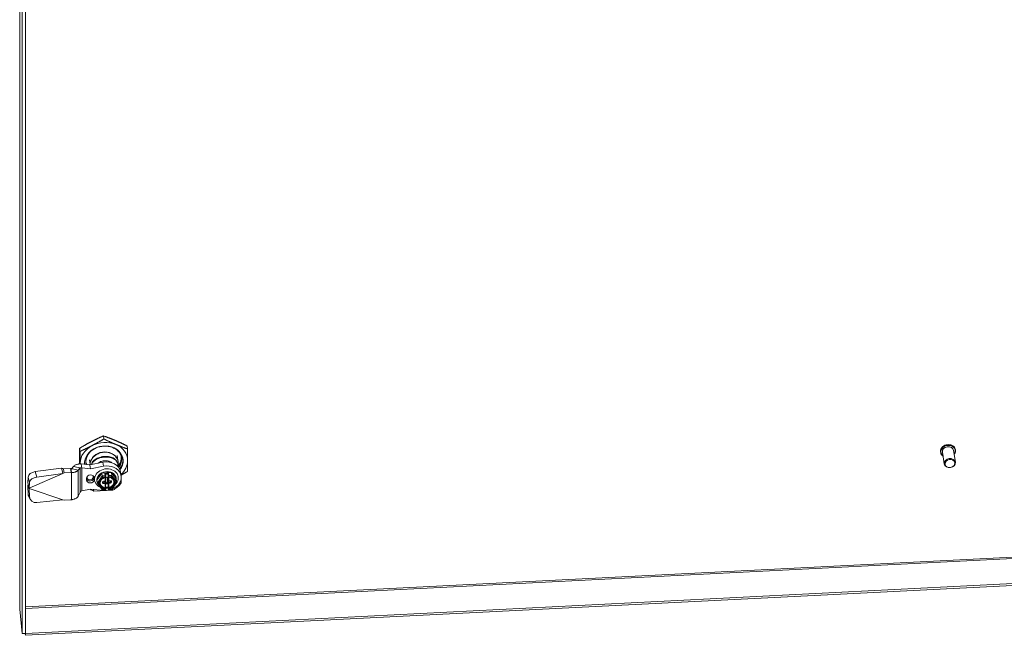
# Model space of a CAD drawing. Header units: inches. Extents: x 5 to 168, y 5 to 106.
# Tile 9 of 12: x 129 to 148, y 83 to 94. Entities that reach past the tile are written whole.
import ezdxf

# ---------------------------------------------------------------- set-up
doc = ezdxf.new("R2010")
doc.units = ezdxf.units.IN
doc.header["$LTSCALE"] = 10
doc.header["$MEASUREMENT"] = 0
doc.layers.add('Visible (ANSI)', color=7, linetype='Continuous', lineweight=5)
doc.layers.add('Visible Narrow (ANSI)', color=7, linetype='Continuous', lineweight=5)

msp = doc.modelspace()

# ---------------------------------------------------------------- linework, layer by layer
at = {"layer": 'Visible (ANSI)'}
for p, q in [((129.3092, 83.5215), (129.3092, 99.5165)), ((129.3549, 83.0617), (129.3549, 99.3686)), ((129.4163, 83.0648), (129.4163, 99.3717)), ((130.8742, 86.6842), (130.8656, 86.7408)), ((130.4329, 86.4532), (130.4244, 86.5098)), ((131.3154, 86.4977), (131.3068, 86.5543)), ((146.7136, 86.2494), (146.6801, 86.4707)), ((146.7153, 86.48), (146.7149, 86.4831)), ((130.6203, 86.212), (130.6076, 86.2961)), ((131.1328, 86.2896), (131.1201, 86.3738)), ((146.4377, 86.4379), (146.4372, 86.441)), ((146.5076, 86.2182), (146.4741, 86.4395)), ((130.084, 86.1425), (129.5992, 86.0751)), ((130.084, 86.1425), (130.1026, 86.0746)), ((130.2541, 86.1353), (130.1234, 86.1287)), ((130.1234, 86.1287), (130.1312, 86.0772)), ((130.261, 86.1345), (130.2541, 86.1353)), ((130.2656, 86.0598), (130.2541, 86.1353)), ((130.261, 86.1345), (130.2646, 86.1105)), ((130.2646, 86.1105), (130.2724, 86.0591)), ((130.3109, 86.1708), (130.2749, 86.1304)), ((130.2749, 86.1304), (130.3142, 86.1221)), ((130.3109, 86.1708), (130.3949, 86.1532)), ((130.3142, 86.1221), (130.3983, 86.1045)), ((130.3949, 86.1532), (130.4342, 86.1449)), ((130.4342, 86.1449), (130.3983, 86.1045)), ((130.6141, 86.202), (130.4507, 86.2195)), ((130.4507, 86.2195), (130.4585, 86.1681)), ((130.4585, 86.1681), (130.4621, 86.144)), ((130.6256, 86.1265), (130.4621, 86.144)), ((130.8585, 86.2509), (130.6141, 86.202)), ((130.6256, 86.1265), (130.6141, 86.202)), ((130.8699, 86.1754), (130.6256, 86.1265)), ((131.1352, 86.2082), (131.1333, 86.2205)), ((129.4658, 85.9738), (129.4591, 85.8677)), ((129.4864, 85.768), (130.1113, 86.0429)), ((130.1113, 86.0429), (129.6266, 85.9755)), ((130.1026, 86.0746), (130.1113, 86.0429)), ((130.1348, 86.0532), (130.1113, 86.0429)), ((130.1312, 86.0772), (130.1348, 86.0532)), ((130.2656, 86.0598), (130.1348, 86.0532)), ((130.2724, 86.0591), (130.2656, 86.0598)), ((130.5537, 85.9193), (130.5537, 85.9515)), ((130.6975, 85.9587), (130.6975, 85.9266)), ((130.7024, 85.9221), (130.7037, 85.9136)), ((130.7455, 85.915), (130.8358, 86.0478)), ((130.7535, 85.8622), (130.7455, 85.915)), ((130.7463, 85.9008), (130.7468, 85.897)), ((130.8358, 86.0478), (131.0164, 86.0569)), ((130.8438, 85.9949), (130.8358, 86.0478)), ((130.9095, 85.9912), (130.9038, 86.029)), ((130.9073, 85.9115), (130.9073, 85.9706)), ((130.9091, 85.9067), (130.9119, 85.8878)), ((130.9102, 85.9775), (130.9102, 85.9806)), ((130.912, 85.9605), (130.912, 85.9297)), ((130.9349, 85.9697), (130.9218, 85.969)), ((130.9418, 85.9502), (130.9418, 85.9677)), ((130.9418, 85.8765), (130.9418, 85.9073)), ((130.9419, 85.9492), (130.9448, 85.9303)), ((130.9447, 85.9313), (130.9447, 85.9621)), ((130.9516, 85.9159), (130.9559, 85.9161)), ((130.9529, 85.9371), (130.9529, 86.0304)), ((130.953, 85.9355), (130.9564, 85.9128)), ((130.9548, 85.9238), (130.9545, 85.9238)), ((130.9592, 85.9795), (130.9565, 85.9977)), ((130.9731, 85.9001), (130.996, 85.9012)), ((131.0244, 86.0041), (131.0164, 86.0569)), ((131.0164, 86.0569), (131.1066, 85.9333)), ((131.0521, 85.9324), (131.0521, 85.9324)), ((131.1047, 85.9551), (131.1053, 85.9513)), ((131.1146, 85.8805), (131.1066, 85.9333)), ((131.1403, 85.9885), (131.1416, 85.98)), ((131.184, 86.0711), (131.1954, 85.9957)), ((131.1901, 85.9016), (131.1901, 85.9151)), ((131.1901, 85.9016), (131.1954, 85.8662)), ((131.1954, 86.0093), (131.1954, 85.9956)), ((131.1954, 85.94), (131.1954, 85.8662)), ((129.4591, 85.8677), (129.4777, 85.7997)), ((129.4591, 85.8069), (129.4658, 85.6505)), ((129.4591, 85.8069), (129.4777, 85.7776)), ((129.4759, 85.8), (129.4775, 85.7897)), ((129.4775, 85.7897), (129.4811, 85.7657)), ((129.4777, 85.7997), (129.4864, 85.768)), ((129.4777, 85.7776), (129.4798, 85.7743)), ((129.4864, 85.768), (129.4811, 85.7657)), ((129.4811, 85.7657), (129.4864, 85.7639)), ((129.4931, 85.8741), (129.4864, 85.768)), ((129.4864, 85.7639), (130.1113, 85.5522)), ((129.4864, 85.7639), (129.4931, 85.6074)), ((130.4621, 85.7175), (130.6256, 85.7515)), ((130.6256, 85.7515), (130.8699, 85.7274)), ((130.6817, 85.746), (130.6865, 85.714)), ((131.0411, 85.7319), (130.6865, 85.714)), ((130.7546, 85.8597), (130.8445, 85.7366)), ((130.8464, 85.7357), (130.9006, 85.7384)), ((130.8583, 85.8769), (130.8583, 85.8876)), ((130.8685, 85.8948), (130.8914, 85.896)), ((130.8875, 85.8936), (130.9022, 85.8944)), ((130.9037, 85.8827), (130.9071, 85.86)), ((130.9073, 85.7737), (130.9073, 85.8579)), ((130.9534, 85.786), (130.9073, 85.7837)), ((130.9101, 85.7556), (130.9073, 85.7738)), ((130.9102, 85.751), (130.9102, 85.7541)), ((130.912, 85.8868), (130.912, 85.856)), ((130.919, 85.8673), (130.932, 85.868)), ((130.9218, 85.8485), (130.9349, 85.8491)), ((130.9447, 85.8577), (130.9447, 85.8885)), ((130.9529, 85.7902), (130.9529, 85.8835)), ((130.9587, 85.7515), (130.9529, 85.7892)), ((130.9545, 85.897), (130.9692, 85.8977)), ((130.9692, 85.7419), (131.0234, 85.7446)), ((131.0242, 85.745), (131.1137, 85.8766)), ((131.0378, 85.7537), (131.0411, 85.7319)), ((129.4832, 85.5943), (129.5106, 85.5513)), ((129.6266, 85.4985), (130.1113, 85.5522)), ((130.1113, 85.5522), (130.1348, 85.5442)), ((130.1348, 85.5442), (130.255, 85.5503)), ((130.3983, 85.6184), (130.4342, 85.6918)), ((129.4151, 83.0291), (149.1112, 84.024)), ((149.113, 84.0592), (129.4169, 83.0643)), ((129.3549, 83.0617), (129.3095, 83.5158)), ((129.4163, 83.0648), (129.3549, 83.0617)), ((129.4151, 83.0291), (129.4115, 83.0645)), ((129.4169, 83.0643), (129.4151, 83.0291)), ((129.4163, 83.0702), (129.4169, 83.0643))]:
    msp.add_line(p, q, dxfattribs=at)
for centre, start, end in [((130.9003, 85.9775), 284.40761, 0), ((130.969, 85.981), 188.61675, 261.14033), ((130.9003, 85.7541), 359.99997, 8.61675)]:
    msp.add_arc(centre, 0.00984, start, end, dxfattribs=at)
for centre, major_axis, ratio, start_param, end_param in [((130.8756, 86.2572), (-0.4379, -0.0664), 0.8133896, 4.0661519, 5.1133495), ((130.8756, 86.2572), (-0.4379, -0.0664), 0.8133896, 5.1133495, 6.160547), ((130.8756, 86.2572), (0.3568, 0.0541), 0.8133896, 5.570486, 9.3931332), ((130.8727, 86.2761), (-0.3305, -0.0501), 0.8133896, 4.5897168, 6.3454764), ((130.8796, 86.2308), (-0.2563, -0.0388), 0.8133896, 3.3203513, 6.1044266), ((130.8756, 86.2572), (0.4379, 0.0664), 0.8133896, 6.160547, 7.2077446), ((146.5771, 86.4551), (-0.103, -0.0156), 0.8133896, 3.1415927, 6.2831853), ((130.8862, 86.1874), (-0.2076, -0.0315), 0.8133896, 4.3750553, 4.8775015), ((130.9083, 86.0294), (0.2757, 0.0418), 0.8133896, 0, 1.6283986), ((130.8727, 86.2761), (0.3568, 0.0541), 0.8133896, 5.5539807, 6.2506714), ((130.8756, 86.2572), (0.4379, 0.0664), 0.8133896, 5.388162, 6.160547), ((130.8756, 86.2572), (-0.4379, -0.0664), 0.8133896, 6.160547, 6.2035483), ((130.8727, 86.2761), (-0.3568, -0.0541), 0.8133896, 0.0325139, 0.0334015), ((130.8642, 86.3327), (-0.3305, -0.0501), 0.8133896, 0.1054929, 0.2897263), ((130.8638, 85.9948), (0.3732, 0.0566), 0.8133896, 2.1550333, 2.2162411), ((130.9226, 85.9468), (0.219, 0.0332), 0.8133896, 5.3940625, 10.3267363), ((130.9255, 85.9279), (-0.1792, -0.0272), 0.8133896, 3.1415927, 6.2831853), ((130.9197, 85.9539), (0.2757, 0.0418), 0.8133896, 4.9864167, 7.9115839), ((130.8638, 85.9947), (0.3732, 0.0566), 0.8133896, 0.5598019, 0.6118095), ((129.594, 85.9916), (-0.1266, -0.0347), 0.6164474, 4.5040674, 6.0748637), ((129.6213, 85.8919), (-0.1266, -0.0347), 0.6164474, 4.5040674, 6.0748637), ((130.6256, 85.9551), (-0.0714, -0.0108), 0.8133896, 3.0189544, 6.160547), ((130.6256, 85.9229), (0.0714, 0.0108), 0.8133896, 3.0189544, 6.160547), ((130.9261, 85.9242), (-0.1792, -0.0272), 0.8133896, 5.1133495, 6.160547), ((130.9261, 85.9242), (-0.1792, -0.0272), 0.8133896, 6.160547, 6.4058236), ((130.9261, 85.9242), (-0.1792, -0.0272), 0.8133896, 4.0661519, 5.1133495), ((130.8532, 85.982), (-0.0089, 0.0159), 0.2125341, 0.5119713, 2.0827676), ((130.8932, 86.0331), (0.00976, -0.00797), 0.5399775, 0.5380783, 1.9862363), ((130.9022, 85.9292), (0.00973, 0.00147), 0.8133896, 5.1371182, 6.160547), ((130.8993, 85.9052), (0.00973, 0.00147), 0.8133896, 0, 0.5085401), ((130.9218, 85.961), (-0.00973, -0.00147), 0.8133896, 4.5897507, 6.160547), ((130.9349, 85.9616), (0.00973, 0.00147), 0.8133896, 6.160547, 7.7313434), ((130.9516, 85.9507), (-0.00973, -0.00147), 0.8133896, 6.160547, 6.2831853), ((130.9516, 85.9078), (-0.00973, -0.00147), 0.8133896, 4.5897507, 6.160547), ((130.9545, 85.9318), (-0.00973, -0.00147), 0.8133896, 6.160547, 7.7313434), ((130.9618, 86.0366), (-0.00768, -0.0094), 0.4875498, 4.1743107, 5.7451071), ((130.9692, 85.9379), (-0.0162, -0.0025), 0.8133896, 6.160547, 6.2831853), ((130.9661, 85.9999), (-0.001, 0.0137), 0.7151868, 1.5531104, 1.6757487), ((130.9261, 85.9242), (0.1792, 0.0272), 0.8133896, 6.160547, 7.2077446), ((131.0149, 85.9902), (0.0079, 0.0166), 0.3226577, 4.267646, 5.8384424), ((130.9326, 85.8808), (0.1298, 0.0197), 0.8133896, 0.3263268, 0.3263364), ((130.8584, 86.0302), (0.3732, 0.0566), 0.8133896, 5.6106281, 5.6696248), ((130.8638, 85.9947), (-0.3732, -0.0566), 0.8133896, 0.7321975, 0.9572358), ((130.7724, 85.8632), (-0.0189, -0.0003), 0.5008459, 0.0672283, 1.6380247), ((130.9326, 85.8808), (-0.1298, -0.0197), 0.8133896, 0.0632319, 1.1825459), ((130.9261, 85.9242), (0.1792, 0.0272), 0.8133896, 3.8813334, 3.8813361), ((130.8532, 85.7525), (0.0079, 0.0166), 0.3226577, 2.9690575, 4.267646), ((130.9197, 85.9539), (0.2757, 0.0418), 0.8133896, 4.4095102, 4.9321508), ((130.8875, 85.8802), (0.0162, 0.0025), 0.8133896, 0, 1.448158), ((130.8975, 85.773), (-0.00984, -0.00074), 0.2347806, 3.1592786, 4.360744), ((130.9022, 85.8863), (0.00973, 0.00147), 0.8133896, 6.160547, 7.7313434), ((130.9261, 85.9242), (0.1792, 0.0272), 0.8133896, 4.4856939, 4.747416), ((130.9226, 85.9468), (0.219, 0.0332), 0.8133896, 4.5257949, 4.7410573), ((130.919, 85.8754), (0.00973, 0.00147), 0.8133896, 3.8025629, 4.5897507), ((130.9218, 85.8565), (-0.00973, -0.00147), 0.8133896, 6.160547, 7.7313434), ((130.932, 85.876), (0.00973, 0.00147), 0.8133896, 4.5897507, 6.160547), ((130.9349, 85.8572), (0.00973, 0.00147), 0.8133896, 4.5897507, 6.160547), ((130.9545, 85.889), (-0.00973, -0.00147), 0.8133896, 4.5897507, 6.160547), ((130.9692, 85.8843), (-0.0162, -0.0025), 0.8133896, 4.5897507, 6.160547), ((130.9618, 85.7963), (0.00768, 0.0094), 0.4875498, 2.6035144, 2.7261527), ((130.9661, 85.7765), (-0.00984, -0.00074), 0.2347806, 4.8541292, 6.1782329), ((130.9326, 85.8808), (0.1298, 0.0197), 0.8133896, 4.8553629, 6.2199534), ((131.0149, 85.7606), (-0.0089, 0.0159), 0.2125341, 2.0827676, 3.2468995), ((130.8638, 85.9947), (-0.3732, -0.0566), 0.8133896, 1.9390803, 2.5280321), ((130.9261, 85.9242), (0.1792, 0.0272), 0.8133896, 5.3748976, 5.3749043), ((131.0958, 85.8795), (0.0189, 0.0003), 0.5008459, 4.7796173, 6.3504136), ((129.594, 85.6647), (-0.1108, -0.0703), 0.9213955, 5.7946303, 6.2831853), ((129.6213, 85.6216), (-0.1108, -0.0703), 0.9213955, 5.7946303, 7.3654266)]:
    msp.add_ellipse(centre, major_axis=major_axis, ratio=ratio, start_param=start_param, end_param=end_param, dxfattribs=at)
for centre, major_axis in [((146.6106, 86.2338), (-0.103, -0.0156)), ((146.6118, 86.2263), (-0.0901, -0.0136))]:
    msp.add_ellipse(centre, major_axis=major_axis, ratio=0.8133896, dxfattribs=at)
for points, weights in [([(130.4244, 86.5098), (130.5412, 86.5811), (130.6435, 86.6347)], [1.64617092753, 1.77350269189, 1.7735026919]), ([(130.6435, 86.6347), (130.7459, 86.6884), (130.8656, 86.7408)], [1.7735026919, 1.77350269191, 1.64617092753]), ([(130.655, 86.5593), (130.7574, 86.6129), (130.8742, 86.6842)], [1.77350269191, 1.77350269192, 1.64617092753]), ([(130.8656, 86.7408), (130.9824, 86.7003), (131.0848, 86.657)], [1.64617092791, 1.77350269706, 1.77350269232]), ([(130.8742, 86.6842), (130.9938, 86.6248), (131.0962, 86.5816)], [1.64617093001, 1.77350269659, 1.77350269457]), ([(131.0848, 86.657), (131.1872, 86.6138), (131.3068, 86.5543)], [1.77350269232, 1.77350268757, 1.64617092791]), ([(130.4229, 86.3104), (130.4229, 86.4073), (130.4244, 86.5098)], [1.7735026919, 1.77350269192, 1.64617092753]), ([(130.4329, 86.4532), (130.5526, 86.5056), (130.655, 86.5593)], [1.64617092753, 1.77350269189, 1.77350269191]), ([(130.4344, 86.2349), (130.4344, 86.3318), (130.4329, 86.4532)], [1.77350269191, 1.77350269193, 1.64617092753]), ([(131.0962, 86.5816), (131.1986, 86.5383), (131.3154, 86.4977)], [1.77350269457, 1.77350269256, 1.64617093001]), ([(131.3154, 86.4977), (131.3168, 86.3764), (131.3168, 86.2795)], [1.64617092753, 1.77350269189, 1.77350269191]), ([(130.4232, 86.2188), (130.4229, 86.2662), (130.4229, 86.3104)], [1.74697037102, 1.77350269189, 1.7735026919]), ([(131.3168, 86.2795), (131.3168, 86.1826), (131.3154, 86.0802)], [1.77350269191, 1.77350269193, 1.64617092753]), ([(130.4344, 86.2194), (130.4344, 86.2271), (130.4344, 86.2349)], [1.77267870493, 1.77350269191, 1.77350269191]), ([(131.3154, 86.0802), (131.2512, 86.041), (131.1935, 86.0083)], [1.64617092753, 1.71376372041, 1.7454755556])]:
    msp.add_rational_spline(points, weights, degree=2, dxfattribs=at)
for points, knots in [([(131.1841, 86.1445), (131.2024, 86.1737), (131.215, 86.205), (131.2275, 86.2685), (131.2274, 86.3001), (131.2158, 86.3557), (131.2042, 86.393), (131.1501, 86.4617), (131.1193, 86.4874), (131.0528, 86.5236), (131.0186, 86.5357), (130.9469, 86.55), (130.91, 86.552), (130.8727, 86.549)], [-2.9614385, -2.9614385, -2.9614385, -2.9614385, -2.2909278, -2.2909278, -1.6233076, -1.6233076, -1.092246, -1.092246, -0.6859762, -0.6859762, -0.3422171, -0.3422171, -0.000086, -0.000086, -0.000086, -0.000086]), ([(131.1512, 86.1521), (131.1546, 86.1565), (131.1579, 86.161), (131.1783, 86.1909), (131.1907, 86.2181), (131.2023, 86.2639), (131.2046, 86.2821), (131.2047, 86.3173), (131.2027, 86.3345), (131.1943, 86.3686), (131.1879, 86.3855), (131.1711, 86.4174), (131.1608, 86.4324), (131.1282, 86.47), (131.1027, 86.4905), (131.0626, 86.5126), (131.0516, 86.5179), (131.0275, 86.5279), (131.0145, 86.5324), (130.9803, 86.5419), (130.9588, 86.5459), (130.9157, 86.55), (130.8943, 86.5504), (130.8728, 86.549)], [1.0192075, 1.0192075, 1.0192075, 1.0192075, 1.0767914, 1.0767914, 1.3982296, 1.3982296, 1.6035299, 1.6035299, 1.8002216, 1.8002216, 2.0048955, 2.0048955, 2.2047036, 2.2047036, 2.5449794, 2.5449794, 2.6670497, 2.6670497, 2.8013701, 2.8013701, 3.0075243, 3.0075243, 3.2054756, 3.2054756, 3.2054756, 3.2054756]), ([(146.4372, 86.441), (146.4354, 86.4531), (146.4359, 86.4655), (146.4415, 86.4898), (146.4467, 86.5017), (146.4611, 86.5238), (146.4705, 86.5341), (146.4925, 86.5518), (146.5051, 86.5593), (146.5324, 86.5708), (146.5471, 86.5747), (146.5769, 86.5787), (146.592, 86.5787), (146.6213, 86.5746), (146.6354, 86.5706), (146.6611, 86.559), (146.6728, 86.5515), (146.6922, 86.5335), (146.7001, 86.5231), (146.7103, 86.5027), (146.7134, 86.493), (146.7149, 86.4831)], [4.2065674, 4.2065674, 4.2065674, 4.2065674, 4.5191608, 4.5191608, 4.8343212, 4.8343212, 5.1541424, 5.1541424, 5.4769914, 5.4769914, 5.8009831, 5.8009831, 6.1252009, 6.1252009, 6.4491023, 6.4491023, 6.771638, 6.771638, 7.0907631, 7.0907631, 7.3481601, 7.3481601, 7.3481601, 7.3481601]), ([(146.7153, 86.48), (146.7172, 86.468), (146.7166, 86.4556), (146.711, 86.4313), (146.7059, 86.4194), (146.6964, 86.4048), (146.6938, 86.4013), (146.6911, 86.398)], [1.06497475, 1.06497475, 1.06497475, 1.06497475, 1.37756816, 1.37756816, 1.69272859, 1.69272859, 1.79480876, 1.79480876, 1.79480876, 1.79480876]), ([(131.137, 86.1792), (131.1389, 86.1865), (131.1404, 86.1939), (131.1447, 86.2243), (131.1438, 86.2478), (131.1332, 86.2926), (131.1238, 86.314), (131.0976, 86.353), (131.0806, 86.3706), (131.0404, 86.4006), (131.0171, 86.4127), (130.9665, 86.4302), (130.9391, 86.4354), (130.8833, 86.4382), (130.8548, 86.4358), (130.7996, 86.4234), (130.773, 86.4135), (130.7243, 86.3871), (130.7022, 86.3707), (130.6652, 86.3329), (130.6501, 86.3116), (130.6289, 86.2665), (130.6225, 86.2429), (130.6203, 86.2138), (130.6201, 86.2085), (130.6202, 86.2032)], [1.5366446, 1.5366446, 1.5366446, 1.5366446, 1.6348309, 1.6348309, 1.9404217, 1.9404217, 2.2426734, 2.2426734, 2.5523808, 2.5523808, 2.8731612, 2.8731612, 3.2012086, 3.2012086, 3.5320183, 3.5320183, 3.8632205, 3.8632205, 4.1930091, 4.1930091, 4.5178081, 4.5178081, 4.8323985, 4.8323985, 4.9018645, 4.9018645, 4.9018645, 4.9018645]), ([(131.1333, 86.2205), (131.1307, 86.2377), (131.1251, 86.2542), (131.1045, 86.2903), (131.086, 86.308), (131.0435, 86.3341), (131.0164, 86.3444), (130.9561, 86.3566), (130.9229, 86.3586), (130.8598, 86.3554), (130.8261, 86.35), (130.7641, 86.3316), (130.7359, 86.3185), (130.691, 86.288), (130.6713, 86.2684), (130.6513, 86.2338), (130.6461, 86.221), (130.6428, 86.2077)], [0.0917303, 0.0917303, 0.0917303, 0.0917303, 0.290051, 0.290051, 0.5801019, 0.5801019, 0.8698492, 0.8698492, 1.1595964, 1.1595964, 1.4493437, 1.4493437, 1.739091, 1.739091, 2.0291419, 2.0291419, 2.181414, 2.181414, 2.181414, 2.181414]), ([(130.6487, 86.2089), (130.6517, 86.2174), (130.6555, 86.2257), (130.6732, 86.2564), (130.6928, 86.2761), (130.7376, 86.3069), (130.7659, 86.3201), (130.8278, 86.3387), (130.8615, 86.3441), (130.9246, 86.3473), (130.9578, 86.3452), (131.0181, 86.3328), (131.0452, 86.3224), (131.0878, 86.296), (131.1063, 86.2782), (131.1309, 86.2351), (131.137, 86.2097), (131.137, 86.1838)], [-2.1274494, -2.1274494, -2.1274494, -2.1274494, -2.0274931, -2.0274931, -1.7376998, -1.7376998, -1.4481715, -1.4481715, -1.1586432, -1.1586432, -0.8691148, -0.8691148, -0.5795865, -0.5795865, -0.2897932, -0.2897932, 0, 0, 0, 0]), ([(130.7658, 86.2323), (130.7685, 86.2347), (130.7713, 86.237), (130.7892, 86.2503), (130.8081, 86.2601), (130.8495, 86.2737), (130.872, 86.2777), (130.9141, 86.2798), (130.9363, 86.2781), (130.977, 86.2686), (130.9954, 86.2608), (131.0134, 86.2487), (131.0168, 86.2461), (131.0201, 86.2434)], [-1.1956856, -1.1956856, -1.1956856, -1.1956856, -1.15848769, -1.15848769, -0.96541736, -0.96541736, -0.77234704, -0.77234704, -0.57927672, -0.57927672, -0.38620639, -0.38620639, -0.33955145, -0.33955145, -0.33955145, -0.33955145]), ([(131.1985, 86.3514), (131.1988, 86.3468), (131.1989, 86.3422), (131.1989, 86.3153), (131.1953, 86.293), (131.1823, 86.2513), (131.1733, 86.2319), (131.1546, 86.2016), (131.1462, 86.1903), (131.137, 86.1794)], [1.55041109, 1.55041109, 1.55041109, 1.55041109, 1.60312481, 1.60312481, 1.85651686, 1.85651686, 2.08618645, 2.08618645, 2.23263329, 2.23263329, 2.23263329, 2.23263329]), ([(131.1378, 86.1692), (131.1423, 86.1744), (131.1465, 86.1797), (131.1592, 86.1968), (131.1667, 86.2089), (131.1821, 86.2384), (131.1888, 86.2559), (131.198, 86.292), (131.2003, 86.3104), (131.2004, 86.3348), (131.2001, 86.3408), (131.1996, 86.3468)], [0.97005191, 0.97005191, 0.97005191, 0.97005191, 1.040235, 1.040235, 1.19063232, 1.19063232, 1.39593011, 1.39593011, 1.60477099, 1.60477099, 1.67348377, 1.67348377, 1.67348377, 1.67348377]), ([(131.147, 86.1579), (131.1483, 86.1597), (131.1497, 86.1614), (131.1635, 86.1795), (131.1738, 86.1967), (131.1925, 86.2378), (131.1993, 86.2619), (131.2038, 86.3034), (131.2036, 86.3205), (131.2015, 86.3374)], [-4.3402368, -4.3402368, -4.3402368, -4.3402368, -4.31740272, -4.31740272, -4.1054048, -4.1054048, -3.82846479, -3.82846479, -3.63391673, -3.63391673, -3.63391673, -3.63391673]), ([(146.4851, 86.3668), (146.4797, 86.3704), (146.4746, 86.3743), (146.4603, 86.3876), (146.4524, 86.398), (146.4423, 86.4183), (146.4392, 86.428), (146.4377, 86.4379)], [3.47673339, 3.47673339, 3.47673339, 3.47673339, 3.63004531, 3.63004531, 3.94917044, 3.94917044, 4.2065674, 4.2065674, 4.2065674, 4.2065674]), ([(130.084, 86.1425), (130.0905, 86.1409), (130.097, 86.1389), (130.1102, 86.1342), (130.1168, 86.1316), (130.1234, 86.1287)], [-0.14435283, -0.14435283, -0.14435283, -0.14435283, -0.07226322, -0.07226322, -0.00141895, -0.00141895, -0.00141895, -0.00141895]), ([(130.261, 86.1345), (130.2633, 86.1334), (130.2656, 86.1325), (130.2699, 86.1311), (130.2718, 86.1307), (130.2739, 86.1304), (130.2745, 86.1304), (130.2749, 86.1304)], [-0.068906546, -0.068906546, -0.068906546, -0.068906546, -0.04291498, -0.04291498, -0.014281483, -0.014281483, -0.000002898, -0.000002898, -0.000002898, -0.000002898]), ([(130.3983, 86.1045), (130.3966, 86.1022), (130.3948, 86.0999), (130.3889, 86.0937), (130.3844, 86.0898), (130.3757, 86.0838), (130.372, 86.0815), (130.3626, 86.0765), (130.3568, 86.0739), (130.3471, 86.0703), (130.3434, 86.0691), (130.3315, 86.0655), (130.323, 86.0636), (130.3095, 86.0614), (130.305, 86.0608), (130.2912, 86.0594), (130.2819, 86.059), (130.2724, 86.0591)], [-0.51326565, -0.51326565, -0.51326565, -0.51326565, -0.46948028, -0.46948028, -0.38817647, -0.38817647, -0.33399492, -0.33399492, -0.2617343, -0.2617343, -0.2204584, -0.2204584, -0.13226164, -0.13226164, -0.08819313, -0.08819313, -0.00099704, -0.00099704, -0.00099704, -0.00099704]), ([(130.3109, 86.1708), (130.3148, 86.1763), (130.3199, 86.1815), (130.3323, 86.1912), (130.3396, 86.1957), (130.3532, 86.2024), (130.3591, 86.2048), (130.3688, 86.2083), (130.3725, 86.2094), (130.3852, 86.2131), (130.3948, 86.2151), (130.4097, 86.2174), (130.4148, 86.218), (130.43, 86.2194), (130.4403, 86.2197), (130.4507, 86.2195)], [-0.57190935, -0.57190935, -0.57190935, -0.57190935, -0.46582215, -0.46582215, -0.35814811, -0.35814811, -0.28640234, -0.28640234, -0.24541713, -0.24541713, -0.14723528, -0.14723528, -0.09817768, -0.09817768, -0.0021059, -0.0021059, -0.0021059, -0.0021059]), ([(130.4621, 86.144), (130.4592, 86.1449), (130.4564, 86.1456), (130.4509, 86.1465), (130.4483, 86.1468), (130.4444, 86.1469), (130.4429, 86.1468), (130.4383, 86.1465), (130.4358, 86.1458), (130.4342, 86.1449)], [-0.12408728, -0.12408728, -0.12408728, -0.12408728, -0.09500401, -0.09500401, -0.06592672, -0.06592672, -0.04656764, -0.04656764, 0, 0, 0, 0]), ([(130.5501, 86.2089), (130.5462, 86.2192), (130.543, 86.2298), (130.5406, 86.2407), (130.5405, 86.2409), (130.5405, 86.241)], [1.29727967, 1.29727967, 1.29727967, 1.29727967, 1.41890743, 1.41890743, 1.4207563, 1.4207563, 1.4207563, 1.4207563]), ([(130.5409, 86.2363), (130.5417, 86.2326), (130.5425, 86.2288), (130.5448, 86.2197), (130.5464, 86.2144), (130.5481, 86.2091)], [1.76699935, 1.76699935, 1.76699935, 1.76699935, 1.80924414, 1.80924414, 1.87065034, 1.87065034, 1.87065034, 1.87065034]), ([(130.816, 85.9053), (130.814, 85.9016), (130.8122, 85.8979), (130.8091, 85.8904), (130.8079, 85.8865), (130.8058, 85.8788), (130.8051, 85.8749), (130.8041, 85.8672), (130.8039, 85.8633), (130.804, 85.8555), (130.8043, 85.8517), (130.8049, 85.8479)], [5.84451529, 5.84451529, 5.84451529, 5.84451529, 5.95614066, 5.95614066, 6.06856139, 6.06856139, 6.18098212, 6.18098212, 6.29340285, 6.29340285, 6.40582359, 6.40582359, 6.40582359, 6.40582359]), ([(130.9028, 85.968), (130.8966, 85.9664), (130.8906, 85.9645), (130.8789, 85.96), (130.8733, 85.9574), (130.8624, 85.9516), (130.8572, 85.9484), (130.8475, 85.9414), (130.8429, 85.9377), (130.8344, 85.9298), (130.8304, 85.9256), (130.8269, 85.9213)], [4.95906922, 4.95906922, 4.95906922, 4.95906922, 5.10234605, 5.10234605, 5.24562287, 5.24562287, 5.3888997, 5.3888997, 5.53217652, 5.53217652, 5.67545335, 5.67545335, 5.67545335, 5.67545335]), ([(130.8914, 85.896), (130.893, 85.896), (130.8945, 85.8963), (130.8974, 85.8972), (130.8988, 85.8979), (130.9014, 85.8996), (130.9027, 85.9006), (130.9048, 85.9032), (130.9057, 85.9046), (130.9069, 85.9077), (130.9073, 85.9094), (130.9073, 85.9112), (130.9073, 85.9113), (130.9073, 85.9115)], [1.5707963, 1.5707963, 1.5707963, 1.5707963, 1.8849556, 1.8849556, 2.1991149, 2.1991149, 2.5132741, 2.5132741, 2.8274334, 2.8274334, 3.117209, 3.117209, 3.1415927, 3.1415927, 3.1415927, 3.1415927]), ([(130.9095, 85.9912), (130.9097, 85.9895), (130.9099, 85.9872), (130.9101, 85.9843), (130.9101, 85.9837), (130.9102, 85.9822), (130.9102, 85.9814), (130.9102, 85.9806)], [0, 0, 0, 0, 0.021224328, 0.021224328, 0.026521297, 0.026521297, 0.034772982, 0.034772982, 0.034772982, 0.034772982]), ([(130.9731, 85.9001), (130.9717, 85.9), (130.9703, 85.9001), (130.9675, 85.9007), (130.9661, 85.9011), (130.9634, 85.9024), (130.9621, 85.9033), (130.9598, 85.9054), (130.9588, 85.9067), (130.9573, 85.9095), (130.9567, 85.911), (130.9564, 85.9127), (130.9564, 85.9127), (130.9564, 85.9128)], [4.712389, 4.712389, 4.712389, 4.712389, 5.0020206, 5.0020206, 5.2916522, 5.2916522, 5.5812838, 5.5812838, 5.8709154, 5.8709154, 6.1481109, 6.1481109, 6.160547, 6.160547, 6.160547, 6.160547]), ([(131.0427, 85.9326), (131.0392, 85.9366), (131.0353, 85.9403), (131.0269, 85.9472), (131.0224, 85.9505), (131.0127, 85.9563), (131.0075, 85.959), (130.9968, 85.9637), (130.9912, 85.9657), (130.9796, 85.969), (130.9736, 85.9703), (130.9674, 85.9713)], [3.74932482, 3.74932482, 3.74932482, 3.74932482, 3.89260161, 3.89260161, 4.03587839, 4.03587839, 4.17915517, 4.17915517, 4.32243196, 4.32243196, 4.46570874, 4.46570874, 4.46570874, 4.46570874]), ([(130.996, 85.9012), (130.997, 85.9013), (130.9979, 85.9012), (130.9997, 85.901), (131.0006, 85.9007), (131.0021, 85.9001), (131.0027, 85.8998), (131.0038, 85.899), (131.0042, 85.8985), (131.0049, 85.8977), (131.005, 85.8973), (131.0052, 85.8968), (131.0052, 85.8966), (131.0052, 85.8965)], [1.5707963, 1.5707963, 1.5707963, 1.5707963, 1.8220112, 1.8220112, 2.0741398, 2.0741398, 2.3324754, 2.3324754, 2.6155065, 2.6155065, 2.9051381, 2.9051381, 3.0189544, 3.0189544, 3.0189544, 3.0189544]), ([(131.0644, 85.8872), (131.0641, 85.8894), (131.0637, 85.8915), (131.0627, 85.8957), (131.0621, 85.8978), (131.0608, 85.902), (131.0601, 85.904), (131.0584, 85.9081), (131.0575, 85.9101), (131.0556, 85.9141), (131.0545, 85.916), (131.0534, 85.9179)], [3.26423093, 3.26423093, 3.26423093, 3.26423093, 3.32759639, 3.32759639, 3.39096184, 3.39096184, 3.45432729, 3.45432729, 3.51769274, 3.51769274, 3.58011738, 3.58011738, 3.58011738, 3.58011738]), ([(129.4591, 85.8069), (129.4607, 85.8131), (129.4625, 85.8191), (129.4654, 85.8286), (129.4666, 85.8323), (129.4678, 85.8359)], [-0.12222668, -0.12222668, -0.12222668, -0.12222668, -0.06156732, -0.06156732, -0.02213833, -0.02213833, -0.02213833, -0.02213833]), ([(129.4759, 85.8), (129.4751, 85.8056), (129.474, 85.8114), (129.4716, 85.8218), (129.4704, 85.8265), (129.4692, 85.8309)], [0, 0, 0, 0, 0.054107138, 0.054107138, 0.097463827, 0.097463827, 0.097463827, 0.097463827]), ([(130.4342, 85.6918), (130.4352, 85.6944), (130.4365, 85.697), (130.4399, 85.7018), (130.4419, 85.7041), (130.4456, 85.7076), (130.4472, 85.7089), (130.453, 85.7131), (130.4575, 85.7156), (130.4621, 85.7175)], [-0.12409009, -0.12409009, -0.12409009, -0.12409009, -0.09500691, -0.09500691, -0.06592788, -0.06592788, -0.04656764, -0.04656764, -0.00000314, -0.00000314, -0.00000314, -0.00000314]), ([(130.8583, 85.8876), (130.8583, 85.888), (130.8584, 85.8885), (130.8588, 85.8896), (130.8591, 85.8902), (130.8602, 85.8914), (130.8608, 85.892), (130.8622, 85.893), (130.863, 85.8934), (130.8648, 85.8941), (130.8657, 85.8944), (130.8673, 85.8947), (130.8679, 85.8948), (130.8685, 85.8948)], [0, 0, 0, 0, 0.3141593, 0.3141593, 0.6283185, 0.6283185, 0.902167, 0.902167, 1.1574451, 1.1574451, 1.4090108, 1.4090108, 1.5707963, 1.5707963, 1.5707963, 1.5707963]), ([(130.8583, 85.8764), (130.8583, 85.8764), (130.8583, 85.8764), (130.8583, 85.8765), (130.8583, 85.8765), (130.8583, 85.8766), (130.8583, 85.8766), (130.8583, 85.8767), (130.8583, 85.8767), (130.8583, 85.8768), (130.8583, 85.8768), (130.8583, 85.8769)], [6.16054703, 6.16054703, 6.16054703, 6.16054703, 6.18507468, 6.18507468, 6.20960234, 6.20960234, 6.23413, 6.23413, 6.25865765, 6.25865765, 6.28318531, 6.28318531, 6.28318531, 6.28318531]), ([(130.9102, 85.751), (130.9102, 85.7501), (130.9102, 85.7493), (130.9101, 85.7481), (130.91, 85.7475), (130.9098, 85.7465), (130.9097, 85.746), (130.9094, 85.7449), (130.9091, 85.7443), (130.9085, 85.743), (130.908, 85.7423), (130.9068, 85.741), (130.906, 85.7403), (130.9042, 85.7393), (130.9032, 85.7389), (130.9016, 85.7385), (130.9011, 85.7385), (130.9006, 85.7384)], [0, 0, 0, 0, 0.009528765, 0.009528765, 0.01612124, 0.01612124, 0.021414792, 0.021414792, 0.027143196, 0.027143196, 0.034720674, 0.034720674, 0.044027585, 0.044027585, 0.053635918, 0.053635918, 0.058519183, 0.058519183, 0.058519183, 0.058519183]), ([(130.9071, 85.86), (130.9072, 85.8599), (130.9072, 85.8598), (130.9072, 85.8595), (130.9072, 85.8593), (130.9073, 85.859), (130.9073, 85.8589), (130.9073, 85.8586), (130.9073, 85.8585), (130.9073, 85.8582), (130.9073, 85.858), (130.9073, 85.8579)], [3.01895437, 3.01895437, 3.01895437, 3.01895437, 3.04348203, 3.04348203, 3.06800969, 3.06800969, 3.09253735, 3.09253735, 3.11706501, 3.11706501, 3.14159267, 3.14159267, 3.14159267, 3.14159267]), ([(130.9692, 85.7419), (130.9682, 85.7418), (130.9671, 85.742), (130.965, 85.7425), (130.964, 85.743), (130.9623, 85.7442), (130.9615, 85.7449), (130.9606, 85.7461), (130.9603, 85.7466), (130.9598, 85.7474), (130.9596, 85.7478), (130.9592, 85.7489), (130.959, 85.7496), (130.9588, 85.7506), (130.9587, 85.751), (130.9587, 85.7515)], [0, 0, 0, 0, 0.009785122, 0.009785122, 0.019391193, 0.019391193, 0.029006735, 0.029006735, 0.033698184, 0.033698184, 0.038067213, 0.038067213, 0.045098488, 0.045098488, 0.050676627, 0.050676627, 0.050676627, 0.050676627]), ([(130.2724, 85.5522), (130.2721, 85.5522), (130.2718, 85.5522), (130.2704, 85.552), (130.2692, 85.5519), (130.2628, 85.5512), (130.2587, 85.5507), (130.255, 85.5503)], [0.289898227, 0.289898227, 0.289898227, 0.289898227, 0.292565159, 0.292565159, 0.302927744, 0.302927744, 0.350558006, 0.350558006, 0.350558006, 0.350558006]), ([(130.2724, 85.5522), (130.2765, 85.5527), (130.2806, 85.5533), (130.2944, 85.5555), (130.3041, 85.5577), (130.3195, 85.5622), (130.3256, 85.5643), (130.3391, 85.5696), (130.3464, 85.573), (130.3607, 85.5809), (130.3675, 85.5854), (130.3797, 85.5952), (130.3851, 85.6004), (130.393, 85.61), (130.3959, 85.6141), (130.3983, 85.6184)], [-0.53581418, -0.53581418, -0.53581418, -0.53581418, -0.49808358, -0.49808358, -0.4066914, -0.4066914, -0.34579234, -0.34579234, -0.26456962, -0.26456962, -0.17637489, -0.17637489, -0.0881865, -0.0881865, -0.02345926, -0.02345926, -0.02345926, -0.02345926])]:
    msp.add_open_spline(points, degree=3, knots=knots, dxfattribs=at)
for points in [[(130.5399, 86.2505), (130.5438, 86.2361), (130.549, 86.2219), (130.5557, 86.2083)], [(130.5421, 86.2269), (130.543, 86.221), (130.5442, 86.2152), (130.5456, 86.2094)], [(131.137, 86.1838), (131.137, 86.1795), (131.1368, 86.1752), (131.1365, 86.1707)], [(131.1677, 86.124), (131.1734, 86.1306), (131.1789, 86.1375), (131.1841, 86.1445)], [(131.1841, 86.1445), (131.1841, 86.1445), (131.1841, 86.1445), (131.1841, 86.1445)], [(130.8269, 85.9213), (130.8228, 85.9162), (130.8191, 85.9109), (130.8161, 85.9053)], [(131.0534, 85.918), (131.0503, 85.9231), (131.0468, 85.928), (131.0427, 85.9326)], [(130.9007, 85.7754), (130.8999, 85.7754), (130.8991, 85.7755), (130.8983, 85.7756)], [(130.967, 85.7791), (130.9662, 85.7789), (130.9654, 85.7787), (130.9645, 85.7786)], [(129.3095, 83.5158), (129.3093, 83.5177), (129.3092, 83.5196), (129.3092, 83.5215)]]:
    msp.add_open_spline(points, degree=3, dxfattribs=at)
at = {"layer": 'Visible Narrow (ANSI)'}
for p, q in [((129.3095, 99.5133), (129.3095, 83.5158)), ((130.3983, 85.6184), (130.3983, 86.1045)), ((130.4342, 86.1449), (130.4342, 85.6918)), ((130.4621, 85.7175), (130.4621, 86.144)), ((130.8699, 86.1754), (130.8585, 86.2509)), ((129.4658, 85.9738), (129.4931, 85.8741)), ((129.6266, 85.9755), (129.5992, 86.0751)), ((130.2724, 86.0591), (130.2724, 85.5522)), ((130.5631, 85.9654), (130.5631, 85.9812)), ((130.6743, 86.0009), (130.6743, 85.971)), ((130.692, 85.9624), (130.692, 85.9809)), ((130.6975, 85.9266), (130.692, 85.9624)), ((130.6975, 85.9587), (130.6953, 85.9729)), ((130.8438, 85.9949), (130.7535, 85.8622)), ((130.8083, 85.9045), (130.7738, 85.8537)), ((130.8546, 85.9726), (130.8201, 85.9218)), ((130.8998, 85.9978), (130.8438, 85.9949)), ((130.9012, 85.9749), (130.8546, 85.9726)), ((130.8689, 85.899), (130.8918, 85.9001)), ((130.8932, 86.0412), (130.9618, 86.0446)), ((130.8998, 85.9978), (130.8932, 86.0412)), ((130.8983, 85.9058), (130.8983, 85.9668)), ((130.9012, 85.9719), (130.9012, 85.9749)), ((130.9014, 85.8997), (130.9022, 85.8944)), ((130.9039, 86.028), (130.9529, 86.0304)), ((130.9418, 85.9502), (130.9447, 85.9313)), ((130.9418, 85.9073), (130.9447, 85.8885)), ((130.9447, 85.9621), (130.9444, 85.9641)), ((130.9516, 85.9159), (130.9545, 85.897)), ((130.9529, 86.0304), (130.9586, 85.9927)), ((130.9529, 85.9371), (130.9563, 85.9145)), ((130.9592, 85.9805), (130.9563, 85.9994)), ((130.9563, 85.9145), (130.9563, 85.9994)), ((130.9592, 85.9836), (130.9592, 85.9805)), ((130.9618, 86.0446), (130.9684, 86.0012)), ((130.967, 85.9714), (130.967, 85.9093)), ((131.0244, 86.0041), (130.9684, 86.0012)), ((131.0164, 85.9808), (130.9698, 85.9784)), ((130.9698, 85.9784), (130.9698, 85.9753)), ((130.9735, 85.9043), (130.9964, 85.9054)), ((130.9955, 85.8763), (130.9918, 85.901)), ((131.0053, 85.8848), (131.0031, 85.8995)), ((131.0509, 85.9335), (131.0164, 85.9808)), ((131.1146, 85.8805), (131.0244, 86.0041)), ((131.0972, 85.8701), (131.0627, 85.9173)), ((130.7738, 85.8537), (130.8083, 85.8065)), ((130.8201, 85.7903), (130.8546, 85.743)), ((130.8493, 85.8712), (130.8493, 85.8819)), ((130.8546, 85.743), (130.9012, 85.7454)), ((130.8681, 85.8698), (130.8644, 85.894)), ((130.8909, 85.871), (130.8681, 85.8698)), ((130.8918, 85.8573), (130.8689, 85.8561)), ((130.8875, 85.8936), (130.8909, 85.871)), ((130.8983, 85.7756), (130.8983, 85.8522)), ((130.9027, 85.762), (130.9007, 85.7754)), ((130.9012, 85.7454), (130.9012, 85.7485)), ((130.9529, 85.7902), (130.9073, 85.7879)), ((130.9218, 85.8485), (130.919, 85.8673)), ((130.9349, 85.8491), (130.932, 85.868)), ((130.9447, 85.8577), (130.9418, 85.8765)), ((130.9563, 85.8609), (130.9529, 85.8835)), ((130.9586, 85.7524), (130.9529, 85.7902)), ((130.9563, 85.776), (130.9563, 85.8609)), ((130.9563, 85.776), (130.9592, 85.7571)), ((130.9592, 85.7571), (130.9592, 85.754)), ((130.9645, 85.7786), (130.9666, 85.7653)), ((130.967, 85.8557), (130.967, 85.7791)), ((130.9726, 85.8751), (130.9692, 85.8977)), ((130.9698, 85.7519), (130.9698, 85.7488)), ((130.9698, 85.7488), (131.0164, 85.7512)), ((130.9955, 85.8763), (130.9726, 85.8751)), ((130.9964, 85.8626), (130.9735, 85.8614)), ((131.0053, 85.8955), (131.0051, 85.8971)), ((131.0053, 85.8955), (131.0053, 85.8848)), ((131.016, 85.8903), (131.016, 85.8796)), ((131.0164, 85.7512), (131.0509, 85.8019)), ((131.0627, 85.8193), (131.0972, 85.8701)), ((129.4931, 85.6074), (129.4658, 85.6505)), ((129.4163, 83.5584), (148.8149, 84.5383)), ((148.8532, 84.5103), (129.4163, 83.5285))]:
    msp.add_line(p, q, dxfattribs=at)
for centre, major_axis, ratio, start_param, end_param in [((146.5765, 86.459), (-0.1388, -0.021), 0.8133896, 3.1415927, 6.2831853), ((146.5771, 86.4551), (-0.1322, -0.02), 0.8133896, 2.4635726, 6.9612053), ((146.576, 86.4621), (-0.1388, -0.021), 0.8133896, 3.1415927, 6.2831853), ((130.6201, 85.9588), (-0.0714, -0.0108), 0.8133896, 0.2685894, 3.0189544), ((130.5646, 85.956), (0.0164, 0), 0.5773503, 1.6580628, 2.176621), ((130.6187, 85.9682), (0.0551, 0.0084), 0.8133896, 3.0189544, 6.160547), ((130.6757, 85.9616), (0.0164, 0), 0.5773503, 0.0872665, 1.6580628), ((130.9355, 85.8619), (-0.1395, -0.0211), 0.8133896, 5.7210786, 6.6000125), ((130.8075, 85.9101), (0.0086, -0.00479), 0.4922136, 5.0765551, 6.2830488), ((130.9355, 85.8619), (-0.1395, -0.0211), 0.8133896, 4.8364309, 5.5528169), ((130.8193, 85.9275), (0.00764, -0.00621), 0.4333409, 5.157554, 6.2832542), ((130.8689, 85.8829), (-0.0195, -0.0029), 0.8133896, 4.5897507, 6.160547), ((130.8681, 85.9046), (0.0005, -0.00983), 0.0711624, 0, 0.9535111), ((130.8909, 85.9058), (0.0005, -0.00983), 0.0711624, 0, 0.9535188), ((130.8918, 85.9055), (0.00649, 0.00098), 0.8133896, 4.5897507, 6.160547), ((130.8975, 85.9115), (0.00984, 0), 0.5773503, 4.7996549, 6.2831853), ((130.8998, 85.9897), (0.00973, 0.00147), 0.8133896, 0, 1.448158), ((130.8998, 85.9844), (-0.0008, 0.0164), 0.0711624, 4.0951109, 5.6659072), ((130.9003, 85.9806), (0.00984, 0), 0.5773503, 4.7996554, 6.2831853), ((130.9003, 85.9775), (0.00984, 0), 0.5773503, 4.7996554, 6.2831853), ((130.9003, 85.9775), (0.00245, -0.00953), 0.0719727, 5.329585, 6.2831853), ((130.9661, 85.9149), (-0.00984, 0), 0.5773503, 0.0872665, 1.6580634), ((130.9726, 85.9153), (-0.0162, -0.0025), 0.8133896, 6.160547, 6.2831853), ((130.9684, 85.9932), (-0.00973, -0.00147), 0.8133896, 4.5897507, 6.1605473), ((130.9586, 85.9873), (0.00033, -0.00655), 0.0711624, 0.9535182, 2.5243145), ((130.969, 85.9841), (-0.00984, 0), 0.5773503, 0.0872662, 1.6580628), ((130.969, 85.981), (-0.00984, 0), 0.5773503, 0.0872665, 1.6580628), ((130.969, 85.981), (-0.00973, -0.00147), 0.8133896, 6.1605469, 6.2831853), ((130.9735, 85.9096), (-0.00649, -0.00098), 0.8133896, 6.160547, 7.7313434), ((130.969, 85.981), (-0.00152, -0.00973), 0.209989, 0, 0.9825927), ((130.9684, 85.9878), (0.0008, -0.0164), 0.0711624, 0.9535182, 2.5243145), ((130.9355, 85.8619), (-0.1395, -0.0211), 0.8133896, 3.6266865, 4.3430705), ((130.9726, 85.9099), (0.0005, -0.00983), 0.0711624, 0, 0.9535188), ((130.9955, 85.9111), (0.0005, -0.00983), 0.0711624, 0, 0.9535111), ((130.9964, 85.8893), (0.0195, 0.0029), 0.8133896, 6.160547, 7.7313434), ((131.05, 85.9392), (-0.00736, -0.00653), 0.5146071, 0, 1.248912), ((131.0618, 85.923), (-0.00848, -0.00501), 0.5527639, 0.000099, 1.3515654), ((130.9355, 85.8619), (0.1395, 0.0211), 0.8133896, 5.7210786, 6.6000125), ((130.9346, 85.8676), (-0.1298, -0.0197), 0.8133896, 0, 0.3168272), ((130.8075, 85.8121), (0.00848, 0.00501), 0.5527693, 4.4931508, 6.0640335), ((130.9346, 85.8676), (-0.1298, -0.0197), 0.8133896, 0.3168272, 0.4850939), ((130.8193, 85.796), (0.00736, 0.00653), 0.5146071, 4.3905047, 5.9620482), ((130.9355, 85.8619), (0.1395, 0.0211), 0.8133896, 3.6266952, 4.3430705), ((130.9346, 85.8676), (0.1298, 0.0197), 0.8133896, 3.6267075, 4.3430705), ((130.8484, 85.8876), (0.00984, 0), 0.5773503, 4.7996625, 6.2831853), ((130.8484, 85.8769), (0.00984, 0), 0.5773503, 4.7996625, 6.2831853), ((130.8689, 85.8722), (-0.0195, -0.0029), 0.8133896, 6.160547, 7.7313434), ((130.8681, 85.8778), (-0.00973, -0.00147), 0.8133896, 0, 1.448158), ((130.8681, 85.8618), (-0.0005, 0.00983), 0.0711624, 4.0951179, 5.6659072), ((130.8909, 85.8576), (0.0162, 0.0025), 0.8133896, 0, 1.448158), ((130.8909, 85.8629), (-0.0005, 0.00983), 0.0711624, 4.0951103, 5.6659072), ((130.8918, 85.8519), (0.00649, 0.00098), 0.8133896, 6.160547, 7.7313434), ((130.8975, 85.8579), (0.00984, 0), 0.5773503, 4.7996549, 6.2831853), ((130.8998, 85.7548), (0.0008, -0.0164), 0.0711624, 0, 0.9535182), ((130.9003, 85.7541), (0.00152, 0.00973), 0.209989, 4.124185, 5.6949815), ((130.9003, 85.7541), (0.00984, 0), 0.5773503, 4.7996554, 6.2831851), ((130.9003, 85.751), (0.00984, 0), 0.5773503, 4.7996554, 6.2831853), ((130.9003, 85.7541), (0.00973, 0.00147), 0.8133896, 0, 1.2014778), ((130.9726, 85.8617), (-0.0162, -0.0025), 0.8133896, 4.5897507, 6.160547), ((130.9661, 85.8614), (-0.00984, 0), 0.5773503, 0.0872665, 1.6580634), ((130.9586, 85.7578), (0.00033, -0.00655), 0.0711624, 5.6659072, 7.2367035), ((130.9684, 85.7529), (-0.00973, -0.00147), 0.8133896, 6.1605468, 6.2831853), ((130.969, 85.7576), (-0.00984, 0), 0.5773503, 0.0872665, 1.6580628), ((130.969, 85.7545), (-0.00984, 0), 0.5773503, 0.0872662, 1.6580628), ((130.9346, 85.8676), (0.1298, 0.0197), 0.8133896, 4.8364309, 5.552802), ((130.969, 85.7576), (0.00245, -0.00953), 0.0719727, 3.7587886, 5.329585), ((130.9735, 85.856), (-0.00649, -0.00098), 0.8133896, 4.5897507, 6.160547), ((130.9684, 85.7583), (0.0008, -0.0164), 0.0711624, 0, 0.9535182), ((130.9355, 85.8619), (0.1395, 0.0211), 0.8133896, 4.8364309, 5.5528074), ((130.9726, 85.8671), (-0.0005, 0.00983), 0.0711624, 4.0951103, 5.6659072), ((130.9955, 85.8843), (0.00973, 0.00147), 0.8133896, 4.5897507, 6.160547), ((130.9955, 85.8682), (-0.0005, 0.00983), 0.0711624, 4.0951179, 5.6659072), ((130.9964, 85.8786), (0.0195, 0.0029), 0.8133896, 4.5897507, 6.160547), ((130.9955, 85.895), (0.00973, 0.00147), 0.8133896, 6.160547, 6.2831853), ((131.0151, 85.896), (-0.00984, 0), 0.5773503, 0.0872665, 1.6580557), ((131.0151, 85.8853), (-0.00984, 0), 0.5773503, 0.0872665, 1.6580557), ((130.9346, 85.8676), (0.1298, 0.0197), 0.8133896, 5.552815, 5.7210816), ((131.05, 85.8076), (0.00764, -0.00621), 0.4333356, 3.5859459, 5.1575954), ((130.9346, 85.8676), (0.1298, 0.0197), 0.8133896, 5.7210816, 6.2831853), ((131.0618, 85.825), (-0.0086, 0.00479), 0.4922136, 0.3641665, 1.9349632)]:
    msp.add_ellipse(centre, major_axis=major_axis, ratio=ratio, start_param=start_param, end_param=end_param, dxfattribs=at)
for points, knots in [([(130.8201, 85.9218), (130.8183, 85.9201), (130.8167, 85.9183), (130.8152, 85.9165), (130.8137, 85.9146), (130.8124, 85.9127), (130.8113, 85.9107), (130.8101, 85.9086), (130.8091, 85.9066), (130.8083, 85.9045)], [0, 0, 0, 0, 0.3333333, 0.3333333, 0.3333333, 0.6666667, 0.6666667, 0.6666667, 1, 1, 1, 1]), ([(131.0627, 85.9173), (131.0619, 85.9194), (131.0609, 85.9214), (131.0597, 85.9233), (131.0585, 85.9251), (131.0572, 85.927), (131.0557, 85.9287), (131.0543, 85.9304), (131.0526, 85.932), (131.0509, 85.9335)], [0.00000039, 0.00000039, 0.00000039, 0.00000039, 0.33333333, 0.33333333, 0.33333333, 0.66666667, 0.66666667, 0.66666667, 1, 1, 1, 1]), ([(130.8083, 85.8065), (130.8091, 85.8044), (130.8101, 85.8025), (130.8113, 85.8006), (130.8125, 85.7987), (130.8138, 85.7969), (130.8153, 85.7952), (130.8167, 85.7935), (130.8184, 85.7918), (130.8201, 85.7903)], [0.00000039, 0.00000039, 0.00000039, 0.00000039, 0.33333333, 0.33333333, 0.33333333, 0.66666667, 0.66666667, 0.66666667, 1, 1, 1, 1]), ([(130.9666, 85.7653), (130.9657, 85.765), (130.9649, 85.7647), (130.9642, 85.7643), (130.9634, 85.764), (130.9627, 85.7635), (130.9621, 85.763), (130.9615, 85.7624), (130.9609, 85.7618), (130.9605, 85.7612), (130.96, 85.7606), (130.9597, 85.7599), (130.9595, 85.7592), (130.9593, 85.7585), (130.9592, 85.7578), (130.9592, 85.7571)], [0, 0, 0, 0, 0.2, 0.2, 0.2, 0.4, 0.4, 0.4, 0.6, 0.6, 0.6, 0.8, 0.8, 0.8, 1, 1, 1, 1]), ([(131.0509, 85.802), (131.0527, 85.8037), (131.0543, 85.8055), (131.0558, 85.8074), (131.0573, 85.8092), (131.0586, 85.8112), (131.0597, 85.8132), (131.0609, 85.8152), (131.0619, 85.8172), (131.0627, 85.8193)], [0, 0, 0, 0, 0.3333333, 0.3333333, 0.3333333, 0.6666667, 0.6666667, 0.6666667, 1, 1, 1, 1])]:
    msp.add_open_spline(points, degree=3, knots=knots, dxfattribs=at)

doc.saveas('drawing.dxf')
